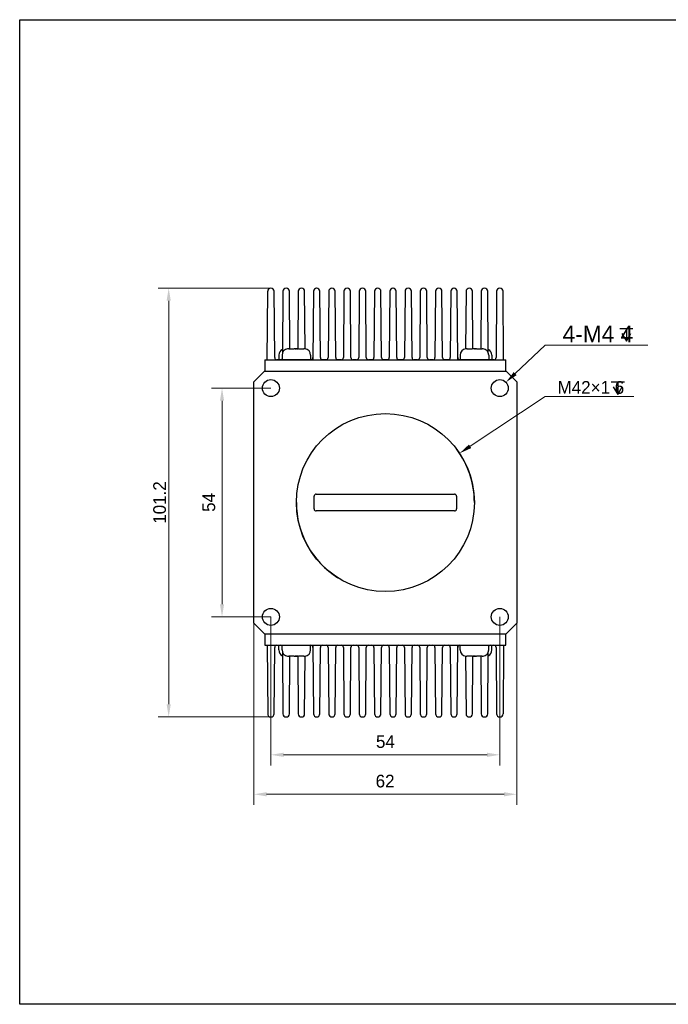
# Model space of a CAD drawing. Header units: millimetres. Extents: x -1427 to -1035, y 4277 to 4509.
# Tile 1 of 3: x -1427 to -1274, y 4277 to 4509. Entities that reach past the tile are written whole.
import ezdxf

# ---------------------------------------------------------------- set-up
doc = ezdxf.new("R2010")
doc.units = ezdxf.units.MM
doc.header["$LTSCALE"] = 0.3
doc.layers.add('00_COMPONENTS', color=7, linetype='Continuous')
doc.layers.add('51__DRAFT_DIMS', color=7, linetype='Continuous')
doc.styles.add('尺寸值（中）', font='兰亭黑 GBK.TTF', dxfattribs={"height": 4})
doc.styles.add('尺寸值（小）', font='兰亭黑 GBK.TTF', dxfattribs={"height": 3})
doc.dimstyles.new('1直线标注', dxfattribs={"dimtxt": 3, "dimasz": 3, "dimexe": 2.5, "dimexo": 0, "dimtad": 1, "dimdec": 1, "dimdsep": 46, "dimtxsty": '尺寸值（小）', "dimblk": '_FILLED', "dimcen": 0, "dimclrd": 8, "dimclre": 8, "dimclrt": 7, "dimadec": 0, "dimazin": 0, "dimtp": 0.001, "dimtm": 0.001, "dimtfac": 1, "dimtdec": 1, "dimtmove": 0, "dimatfit": 0, "dimldrblk": '_FILLED', "dimfxl": 1, "dimtolj": 1, "dimlwd": 15, "dimlwe": 15, "dimarcsym": 0})
doc.dimstyles.new('2大圆直径标注', dxfattribs={"dimtxt": 3, "dimasz": 3, "dimexe": 2.5, "dimexo": 0, "dimtad": 1, "dimtoh": 1, "dimdec": 3, "dimdsep": 46, "dimtxsty": '尺寸值（小）', "dimblk": '_FILLED', "dimcen": 0, "dimclrd": 8, "dimclre": 8, "dimclrt": 7, "dimadec": 0, "dimazin": 0, "dimtp": 0.001, "dimtm": 0.001, "dimtfac": 1, "dimtdec": 3, "dimtmove": 0, "dimatfit": 2, "dimldrblk": '_FILLED', "dimfxl": 1, "dimtolj": 1, "dimlwd": 15, "dimlwe": 15, "dimarcsym": 0})
doc.dimstyles.new('3小圆直径标注', dxfattribs={"dimtxt": 4, "dimasz": 3, "dimexe": 2.5, "dimexo": 0, "dimtad": 1, "dimtoh": 1, "dimdec": 3, "dimdsep": 46, "dimtxsty": '尺寸值（中）', "dimblk": '_FILLED', "dimcen": 0, "dimclrd": 8, "dimclre": 8, "dimclrt": 7, "dimadec": 0, "dimazin": 0, "dimtp": 0.001, "dimtm": 0.001, "dimtfac": 1, "dimtdec": 3, "dimtofl": 0, "dimtmove": 0, "dimatfit": 0, "dimldrblk": '_FILLED', "dimfxl": 1, "dimtolj": 1, "dimlwd": 15, "dimlwe": 15, "dimarcsym": 0})

# ---------------------------------------------------------------- blocks, each defined once
blk = doc.blocks.new('_FILLED')
at = {"color": 0, "linetype": 'ByBlock'}
blk.add_solid([(0, 0), (-1, 0.167), (-1, -0.167)], dxfattribs=at)
blk = doc.blocks.new('*D6247')
at = {"layer": '51__DRAFT_DIMS', "color": 8, "lineweight": 15}
for p, q in [((-1367.93, 4422.29), (-1381.96, 4422.29)), ((-1379.46, 4419.29), (-1379.46, 4371.29)), ((-1367.93, 4368.29), (-1381.96, 4368.29))]:
    blk.add_line(p, q, dxfattribs=at)
at = {"layer": 'Defpoints', "color": 0}
for p in [(-1367.93, 4422.29), (-1379.46, 4368.29), (-1367.93, 4368.29)]:
    blk.add_point(p, dxfattribs=at)
at = {"layer": '51__DRAFT_DIMS', "color": 8, "linetype": 'ByBlock', "lineweight": 15, "xscale": 3, "yscale": 3, "zscale": 3}
for p, rotation in [((-1379.46, 4422.29), 90), ((-1379.46, 4368.29), 270)]:
    blk.add_blockref('_FILLED', p, dxfattribs=dict(at, rotation=rotation))
at = {"layer": '51__DRAFT_DIMS', "color": 7, "insert": (-1384.08, 4395.31), "char_height": 3, "attachment_point": 2, "rotation": 90, "line_spacing_factor": 0.9, "style": '尺寸值（小）'}
blk.add_mtext('\\A1;54', dxfattribs=at)
blk = doc.blocks.new('*D6249')
at = {"layer": '51__DRAFT_DIMS', "color": 8, "lineweight": 15}
for p, q in [((-1367.93, 4368.29), (-1367.93, 4333.25)), ((-1313.93, 4368.29), (-1313.93, 4333.25)), ((-1364.93, 4335.75), (-1316.93, 4335.75))]:
    blk.add_line(p, q, dxfattribs=at)
at = {"layer": 'Defpoints', "color": 0}
for p in [(-1367.93, 4368.29), (-1313.93, 4368.29), (-1313.93, 4335.75)]:
    blk.add_point(p, dxfattribs=at)
at = {"layer": '51__DRAFT_DIMS', "color": 8, "linetype": 'ByBlock', "lineweight": 15, "xscale": 3, "yscale": 3, "zscale": 3, "rotation": 180}
blk.add_blockref('_FILLED', (-1367.93, 4335.75), dxfattribs=at)
at = {"layer": '51__DRAFT_DIMS', "color": 8, "linetype": 'ByBlock', "lineweight": 15, "xscale": 3, "yscale": 3, "zscale": 3}
blk.add_blockref('_FILLED', (-1313.93, 4335.75), dxfattribs=at)
at = {"layer": '51__DRAFT_DIMS', "color": 7, "insert": (-1340.91, 4340.38), "char_height": 3, "attachment_point": 2, "line_spacing_factor": 0.9, "style": '尺寸值（小）'}
blk.add_mtext('\\A1;54', dxfattribs=at)
blk = doc.blocks.new('*D6250')
at = {"layer": '51__DRAFT_DIMS', "color": 8, "lineweight": 15}
for p, q in [((-1371.93, 4368.91), (-1371.93, 4323.93)), ((-1309.93, 4368.91), (-1309.93, 4323.93)), ((-1368.93, 4326.43), (-1312.93, 4326.43))]:
    blk.add_line(p, q, dxfattribs=at)
at = {"layer": 'Defpoints', "color": 0}
for p in [(-1371.93, 4368.91), (-1309.93, 4368.91), (-1309.93, 4326.43)]:
    blk.add_point(p, dxfattribs=at)
at = {"layer": '51__DRAFT_DIMS', "color": 8, "linetype": 'ByBlock', "lineweight": 15, "xscale": 3, "yscale": 3, "zscale": 3, "rotation": 180}
blk.add_blockref('_FILLED', (-1371.93, 4326.43), dxfattribs=at)
at = {"layer": '51__DRAFT_DIMS', "color": 8, "linetype": 'ByBlock', "lineweight": 15, "xscale": 3, "yscale": 3, "zscale": 3}
blk.add_blockref('_FILLED', (-1309.93, 4326.43), dxfattribs=at)
at = {"layer": '51__DRAFT_DIMS', "color": 7, "insert": (-1340.99, 4331.05), "char_height": 3, "attachment_point": 2, "line_spacing_factor": 0.9, "style": '尺寸值（小）'}
blk.add_mtext('\\A1;62', dxfattribs=at)
blk = doc.blocks.new('*D6258')
at = {"color": 8, "lineweight": 15}
for p, q in [((-1367.92, 4445.89), (-1394.54, 4445.89)), ((-1392.04, 4442.89), (-1392.04, 4347.69)), ((-1367.93, 4344.69), (-1394.54, 4344.69))]:
    blk.add_line(p, q, dxfattribs=at)
at = {"layer": 'Defpoints', "color": 0}
for p in [(-1367.92, 4445.89), (-1392.04, 4344.69), (-1367.93, 4344.69)]:
    blk.add_point(p, dxfattribs=at)
at = {"color": 8, "linetype": 'ByBlock', "lineweight": 15, "xscale": 3, "yscale": 3, "zscale": 3}
for p, rotation in [((-1392.04, 4445.89), 90), ((-1392.04, 4344.69), 270)]:
    blk.add_blockref('_FILLED', p, dxfattribs=dict(at, rotation=rotation))
at = {"color": 7, "insert": (-1394.17, 4395.29), "char_height": 3, "attachment_point": 5, "rotation": 90, "style": '尺寸值（小）'}
blk.add_mtext('\\A1;101.2', dxfattribs=at)
blk = doc.blocks.new('*D6262')
at = {"color": 8, "lineweight": 15}
for p in [(-1310.3, 4425.73), (-1278.97, 4432.43)]:
    blk.add_line(p, (-1303.21, 4432.43), dxfattribs=at)
at = {"layer": 'Defpoints', "color": 0}
for p in [(-1312.48, 4423.66), (-1315.38, 4420.91)]:
    blk.add_point(p, dxfattribs=at)
at = {"color": 8, "linetype": 'ByBlock', "lineweight": 15, "xscale": 3, "yscale": 3, "zscale": 3, "rotation": 223.4262869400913}
blk.add_blockref('_FILLED', (-1312.48, 4423.66), dxfattribs=at)
at = {"color": 7, "insert": (-1290.78, 4435.06), "char_height": 4, "attachment_point": 5, "style": '尺寸值（中）'}
blk.add_mtext('\\A1;4-M4 4{}{{\\H0.7x;}{}}', dxfattribs=at)
blk = doc.blocks.new('*D6274')
at = {"color": 8, "lineweight": 15}
for p in [(-1320.93, 4408.56), (-1282.3, 4420.31)]:
    blk.add_line(p, (-1303.21, 4420.31), dxfattribs=at)
at = {"layer": 'Defpoints', "color": 0}
for p in [(-1323.43, 4406.9), (-1358.43, 4383.68)]:
    blk.add_point(p, dxfattribs=at)
at = {"color": 8, "linetype": 'ByBlock', "lineweight": 15, "xscale": 3, "yscale": 3, "zscale": 3, "rotation": 213.5610775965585}
blk.add_blockref('_FILLED', (-1323.43, 4406.9), dxfattribs=at)
at = {"color": 7, "insert": (-1292.44, 4422.44), "char_height": 3, "attachment_point": 5, "style": '尺寸值（小）'}
blk.add_mtext('\\A1;M42×1 6{}{{\\H0.7x;}{}}', dxfattribs=at)

msp = doc.modelspace()

# ---------------------------------------------------------------- linework, layer by layer
msp.add_line((-1369.3286, 4428.9882), (-1312.5286, 4428.9882))
msp.add_lwpolyline([(-1427.1925, 4509.2411), (-1034.8768, 4509.2411), (-1034.8768, 4276.8622), (-1427.1925, 4276.8622)], close=True)
for centre in [(-1367.9286, 4422.2882), (-1313.9286, 4422.2882), (-1367.9286, 4368.2882), (-1313.9286, 4368.2882)]:
    msp.add_circle(centre, 2)
at = {"layer": '00_COMPONENTS', "color": 7}
for p, q in [((-1367.9351, 4445.8882), (-1367.9221, 4445.8882)), ((-1364.322, 4445.888), (-1364.335, 4445.888)), ((-1360.722, 4445.888), (-1360.735, 4445.888)), ((-1357.1221, 4445.8882), (-1357.1351, 4445.8882)), ((-1353.5221, 4445.8882), (-1353.5351, 4445.8882)), ((-1349.9221, 4445.8882), (-1349.9351, 4445.8882)), ((-1346.3221, 4445.8882), (-1346.3351, 4445.8882)), ((-1342.7221, 4445.8882), (-1342.7351, 4445.8882)), ((-1339.1221, 4445.8882), (-1339.1351, 4445.8882)), ((-1335.5221, 4445.8882), (-1335.5351, 4445.8882)), ((-1331.9221, 4445.8882), (-1331.9351, 4445.8882)), ((-1328.3221, 4445.8882), (-1328.3351, 4445.8882)), ((-1324.7221, 4445.8882), (-1324.7351, 4445.8882)), ((-1321.122, 4445.888), (-1321.135, 4445.888)), ((-1317.522, 4445.888), (-1317.535, 4445.888)), ((-1313.9351, 4445.8882), (-1313.9221, 4445.8882)), ((-1368.8261, 4428.9882), (-1368.6851, 4445.1447)), ((-1367.0354, 4429.4838), (-1367.1721, 4445.1447)), ((-1365.085, 4445.1446), (-1365.212, 4430.5956)), ((-1363.4537, 4431.5881), (-1363.572, 4445.1446)), ((-1361.485, 4445.1446), (-1361.6034, 4431.5748)), ((-1359.8536, 4431.5745), (-1359.972, 4445.1446)), ((-1357.8851, 4445.1447), (-1358.0261, 4428.9882)), ((-1356.2354, 4429.4838), (-1356.3721, 4445.1447)), ((-1354.2851, 4445.1447), (-1354.4218, 4429.4838)), ((-1352.6354, 4429.4838), (-1352.7721, 4445.1447)), ((-1350.6851, 4445.1447), (-1350.8218, 4429.4838)), ((-1349.0354, 4429.4838), (-1349.1721, 4445.1447)), ((-1347.0851, 4445.1447), (-1347.2218, 4429.4838)), ((-1345.4354, 4429.4838), (-1345.5721, 4445.1447)), ((-1343.4851, 4445.1447), (-1343.6218, 4429.4838)), ((-1341.8354, 4429.4838), (-1341.9721, 4445.1447)), ((-1339.8851, 4445.1447), (-1340.0218, 4429.4838)), ((-1338.2354, 4429.4838), (-1338.3721, 4445.1447)), ((-1336.2851, 4445.1447), (-1336.4218, 4429.4838)), ((-1334.6354, 4429.4838), (-1334.7721, 4445.1447)), ((-1332.6851, 4445.1447), (-1332.8218, 4429.4838)), ((-1331.0354, 4429.4838), (-1331.1721, 4445.1447)), ((-1329.0851, 4445.1447), (-1329.2218, 4429.4838)), ((-1327.4354, 4429.4838), (-1327.5721, 4445.1447)), ((-1325.4851, 4445.1447), (-1325.6218, 4429.4838)), ((-1323.8311, 4428.9882), (-1323.9721, 4445.1447)), ((-1321.885, 4445.1446), (-1322.0034, 4431.5745)), ((-1320.2536, 4431.575), (-1320.372, 4445.1446)), ((-1318.285, 4445.1446), (-1318.4033, 4431.5881)), ((-1316.6451, 4430.5953), (-1316.772, 4445.1446)), ((-1314.6851, 4445.1447), (-1314.8218, 4429.4838)), ((-1313.0311, 4428.9882), (-1313.1721, 4445.1447)), ((-1363.9754, 4431.5701), (-1363.9768, 4431.5782)), ((-1363.7357, 4431.5881), (-1362.4286, 4431.5882)), ((-1363.6608, 4431.5881), (-1363.7357, 4431.5881)), ((-1362.4286, 4431.5701), (-1362.4286, 4431.5882)), ((-1362.1783, 4431.5877), (-1361.9748, 4431.5877)), ((-1361.7842, 4431.5877), (-1361.6032, 4431.5877)), ((-1361.4286, 4431.5882), (-1361.4286, 4431.5701)), ((-1361.4286, 4431.5882), (-1360.1215, 4431.5881)), ((-1359.8803, 4431.5782), (-1359.8817, 4431.5701)), ((-1321.9754, 4431.5701), (-1321.9768, 4431.5782)), ((-1321.7357, 4431.5881), (-1320.4286, 4431.5882)), ((-1321.6608, 4431.5881), (-1321.7357, 4431.5881)), ((-1320.4286, 4431.5701), (-1320.4286, 4431.5882)), ((-1319.9918, 4431.5877), (-1320.2537, 4431.5877)), ((-1319.8818, 4431.5877), (-1319.6783, 4431.5877)), ((-1319.4286, 4431.5882), (-1319.4286, 4431.5701)), ((-1319.4286, 4431.5882), (-1318.1215, 4431.5881)), ((-1317.8803, 4431.5782), (-1317.8817, 4431.5701)), ((-1366.0533, 4430.0877), (-1366.0533, 4428.9877)), ((-1365.3036, 4430.0881), (-1365.3036, 4428.9881)), ((-1358.5536, 4430.0881), (-1358.5536, 4428.9881)), ((-1323.3036, 4430.0881), (-1323.3036, 4428.9881)), ((-1316.5536, 4430.0881), (-1316.5536, 4428.9881)), ((-1315.8033, 4430.0877), (-1315.8033, 4428.9877)), ((-1369.3286, 4428.9882), (-1369.3286, 4426.2882)), ((-1358.0261, 4428.9882), (-1366.5355, 4428.9882)), ((-1354.9217, 4428.9882), (-1355.7355, 4428.9882)), ((-1351.3217, 4428.9882), (-1352.1355, 4428.9882)), ((-1347.7217, 4428.9882), (-1348.5355, 4428.9882)), ((-1344.1217, 4428.9882), (-1344.9355, 4428.9882)), ((-1340.5217, 4428.9882), (-1341.3355, 4428.9882)), ((-1336.9217, 4428.9882), (-1337.7355, 4428.9882)), ((-1333.3217, 4428.9882), (-1334.1355, 4428.9882)), ((-1329.7217, 4428.9882), (-1330.5355, 4428.9882)), ((-1326.1217, 4428.9882), (-1326.9355, 4428.9882)), ((-1315.3217, 4428.9882), (-1323.8311, 4428.9882)), ((-1312.5286, 4426.2882), (-1312.5286, 4428.9882)), ((-1369.4286, 4426.2882), (-1371.9286, 4423.7882)), ((-1369.4286, 4426.2882), (-1312.4286, 4426.2882)), ((-1309.9286, 4423.7882), (-1312.4286, 4426.2882)), ((-1371.9286, 4366.7882), (-1371.9286, 4423.7882)), ((-1309.9286, 4423.7882), (-1309.9286, 4366.7882)), ((-1357.7286, 4393.7882), (-1357.7286, 4396.7882)), ((-1357.2286, 4397.2882), (-1324.6286, 4397.2882)), ((-1324.1286, 4396.7882), (-1324.1286, 4393.7882)), ((-1324.6286, 4393.2882), (-1357.2286, 4393.2882)), ((-1371.9286, 4366.7882), (-1369.4286, 4364.2882)), ((-1312.4286, 4364.2882), (-1309.9286, 4366.7882)), ((-1369.4286, 4364.2882), (-1312.4286, 4364.2882)), ((-1369.3286, 4364.2882), (-1369.3286, 4361.5882)), ((-1312.5286, 4361.5882), (-1312.5286, 4364.2882)), ((-1369.3286, 4361.5882), (-1368.8322, 4361.5882)), ((-1368.8322, 4361.5882), (-1312.5286, 4361.5885)), ((-1368.8261, 4361.5882), (-1368.6851, 4345.4316)), ((-1367.1721, 4345.4316), (-1367.0354, 4361.0926)), ((-1366.5355, 4361.5882), (-1358.0261, 4361.5882)), ((-1366.0533, 4360.4877), (-1366.0533, 4361.5877)), ((-1365.3036, 4360.4881), (-1365.3036, 4361.5881)), ((-1365.212, 4359.9807), (-1365.085, 4345.4315)), ((-1358.5536, 4360.4881), (-1358.5536, 4361.5881)), ((-1358.0261, 4361.5882), (-1357.8851, 4345.4316)), ((-1356.3721, 4345.4316), (-1356.2354, 4361.0926)), ((-1355.7355, 4361.5882), (-1354.9217, 4361.5882)), ((-1354.4218, 4361.0926), (-1354.2851, 4345.4316)), ((-1352.7721, 4345.4316), (-1352.6354, 4361.0926)), ((-1352.1355, 4361.5882), (-1351.3217, 4361.5882)), ((-1350.8218, 4361.0926), (-1350.6851, 4345.4316)), ((-1349.1721, 4345.4316), (-1349.0354, 4361.0926)), ((-1348.5355, 4361.5882), (-1347.7217, 4361.5882)), ((-1347.2218, 4361.0926), (-1347.0851, 4345.4316)), ((-1345.5721, 4345.4316), (-1345.4354, 4361.0926)), ((-1344.9355, 4361.5882), (-1344.1217, 4361.5882)), ((-1343.6218, 4361.0926), (-1343.4851, 4345.4316)), ((-1341.9721, 4345.4316), (-1341.8354, 4361.0926)), ((-1341.3355, 4361.5882), (-1340.5217, 4361.5882)), ((-1340.0218, 4361.0926), (-1339.8851, 4345.4316)), ((-1338.3721, 4345.4316), (-1338.2354, 4361.0926)), ((-1337.7355, 4361.5882), (-1336.9217, 4361.5882)), ((-1336.4218, 4361.0926), (-1336.2851, 4345.4316)), ((-1334.7721, 4345.4316), (-1334.6354, 4361.0926)), ((-1334.1355, 4361.5882), (-1333.3217, 4361.5882)), ((-1332.8218, 4361.0926), (-1332.6851, 4345.4316)), ((-1331.1721, 4345.4316), (-1331.0354, 4361.0926)), ((-1330.5355, 4361.5882), (-1329.7217, 4361.5882)), ((-1329.2218, 4361.0926), (-1329.0851, 4345.4316)), ((-1327.5721, 4345.4316), (-1327.4354, 4361.0926)), ((-1326.9355, 4361.5882), (-1326.1217, 4361.5882)), ((-1325.6218, 4361.0926), (-1325.4851, 4345.4316)), ((-1323.9721, 4345.4316), (-1323.8311, 4361.5882)), ((-1323.8311, 4361.5882), (-1315.3217, 4361.5882)), ((-1323.3036, 4360.4881), (-1323.3036, 4361.5881)), ((-1316.772, 4345.4315), (-1316.6451, 4359.9809)), ((-1316.5536, 4360.4881), (-1316.5536, 4361.5881)), ((-1315.8033, 4360.4877), (-1315.8033, 4361.5877)), ((-1314.8218, 4361.0926), (-1314.6851, 4345.4316)), ((-1314.03, 4361.5882), (-1313.0255, 4361.5882)), ((-1313.0311, 4361.5882), (-1313.1721, 4345.4316)), ((-1313.0255, 4361.5882), (-1312.5286, 4361.5882)), ((-1363.9768, 4358.998), (-1363.9754, 4359.0062)), ((-1362.4286, 4358.9882), (-1363.7357, 4358.9881)), ((-1363.572, 4345.4315), (-1363.4537, 4358.9881)), ((-1362.4286, 4358.9882), (-1362.4286, 4359.0062)), ((-1361.6033, 4358.9877), (-1362.1783, 4358.9877)), ((-1361.6034, 4359.0014), (-1361.485, 4345.4315)), ((-1361.4286, 4359.0062), (-1361.4286, 4358.9882)), ((-1360.1215, 4358.9881), (-1361.4286, 4358.9882)), ((-1359.972, 4345.4315), (-1359.8536, 4359.0018)), ((-1359.8817, 4359.0062), (-1359.8803, 4358.998)), ((-1322.0034, 4359.0018), (-1321.885, 4345.4315)), ((-1321.9768, 4358.998), (-1321.9754, 4359.0062)), ((-1320.4286, 4358.9882), (-1321.7357, 4358.9881)), ((-1320.4286, 4358.9882), (-1320.4286, 4359.0062)), ((-1320.372, 4345.4315), (-1320.2536, 4359.0013)), ((-1319.6783, 4358.9877), (-1320.2536, 4358.9877)), ((-1319.4286, 4359.0062), (-1319.4286, 4358.9882)), ((-1318.1215, 4358.9881), (-1319.4286, 4358.9882)), ((-1318.4033, 4358.9881), (-1318.285, 4345.4315)), ((-1317.8817, 4359.0062), (-1317.8803, 4358.998)), ((-1367.9221, 4344.6882), (-1367.9351, 4344.6882)), ((-1364.335, 4344.688), (-1364.322, 4344.688)), ((-1360.735, 4344.688), (-1360.722, 4344.688)), ((-1357.1351, 4344.6882), (-1357.1221, 4344.6882)), ((-1353.5351, 4344.6882), (-1353.5221, 4344.6882)), ((-1349.9351, 4344.6882), (-1349.9221, 4344.6882)), ((-1346.3351, 4344.6882), (-1346.3221, 4344.6882)), ((-1342.7351, 4344.6882), (-1342.7221, 4344.6882)), ((-1339.1351, 4344.6882), (-1339.1221, 4344.6882)), ((-1335.5351, 4344.6882), (-1335.5221, 4344.6882)), ((-1331.9351, 4344.6882), (-1331.9221, 4344.6882)), ((-1328.3351, 4344.6882), (-1328.3221, 4344.6882)), ((-1324.7351, 4344.6882), (-1324.7221, 4344.6882)), ((-1321.135, 4344.688), (-1321.122, 4344.688)), ((-1317.535, 4344.688), (-1317.522, 4344.688)), ((-1313.9221, 4344.6882), (-1313.9351, 4344.6882))]:
    msp.add_line(p, q, dxfattribs=at)
at = {"layer": '00_COMPONENTS', "color": 4}
for p, q in [((-1365.3559, 4430.0877), (-1365.3036, 4430.0877)), ((-1314.0286, 4428.9882), (-1314.0312, 4428.9882)), ((-1367.8286, 4361.5882), (-1367.826, 4361.5882))]:
    msp.add_line(p, q, dxfattribs=at)
at = {"layer": '00_COMPONENTS', "color": 7}
msp.add_circle((-1340.9286, 4395.2882), 21, dxfattribs=at)
for centre, radius, start, end in [((-1367.9351, 4445.1382), 0.75, 89.999541, 179.500769), ((-1367.9221, 4445.1382), 0.75, 0.5, 90.000009), ((-1364.335, 4445.138), 0.75, 90, 179.5), ((-1364.322, 4445.138), 0.75, 0.5, 90), ((-1360.735, 4445.138), 0.75, 90, 179.5), ((-1360.722, 4445.138), 0.75, 0.5, 90), ((-1357.1351, 4445.1382), 0.75, 90, 179.5), ((-1357.1221, 4445.1382), 0.75, 0.5, 90), ((-1353.5351, 4445.1382), 0.75, 90, 179.5), ((-1353.5221, 4445.1382), 0.75, 0.5, 90), ((-1349.9351, 4445.1382), 0.75, 90, 179.5), ((-1349.9221, 4445.1382), 0.75, 0.5, 90), ((-1346.3351, 4445.1382), 0.75, 90, 179.5), ((-1346.3221, 4445.1382), 0.75, 0.5, 90), ((-1342.7351, 4445.1382), 0.75, 90, 179.5), ((-1342.7221, 4445.1382), 0.75, 0.5, 90), ((-1339.1351, 4445.1382), 0.75, 90, 179.5), ((-1339.1221, 4445.1382), 0.75, 0.5, 90), ((-1335.5351, 4445.1382), 0.75, 90, 179.5), ((-1335.5221, 4445.1382), 0.75, 0.5, 90), ((-1331.9351, 4445.1382), 0.75, 90, 179.5), ((-1331.9221, 4445.1382), 0.75, 0.5, 90), ((-1328.3351, 4445.1382), 0.75, 90, 179.5), ((-1328.3221, 4445.1382), 0.75, 0.5, 90), ((-1324.7351, 4445.1382), 0.75, 90, 179.5), ((-1324.7221, 4445.1382), 0.75, 0.5, 90), ((-1321.135, 4445.138), 0.75, 90, 179.5), ((-1321.122, 4445.138), 0.75, 0.5, 90), ((-1317.535, 4445.138), 0.75, 90, 179.5), ((-1317.522, 4445.138), 0.75, 0.5, 90), ((-1313.9351, 4445.1382), 0.75, 90.000009, 179.5), ((-1313.922, 4445.138), 0.75, 0.5, 90.000279), ((-1363.8036, 4430.0881), 1.5, 96.631707, 180), ((-1363.7368, 4429.9994), 1.5887, 92.867195, 98.638239), ((-1363.7357, 4429.9803), 1.6078, 89.998346, 92.870502), ((-1360.1211, 4429.9916), 1.5966, 81.376252, 90.011273), ((-1360.0536, 4430.0881), 1.5, 0, 83.368293), ((-1321.8036, 4430.0881), 1.5, 96.631707, 180), ((-1321.7368, 4429.9994), 1.5887, 92.867195, 98.638239), ((-1321.7357, 4429.9803), 1.6078, 89.998346, 92.870502), ((-1318.1211, 4429.9916), 1.5966, 81.376252, 90.011273), ((-1318.0536, 4430.0881), 1.5, 0, 83.368293), ((-1366.5355, 4429.4882), 0.5, 180.5, 270), ((-1364.5533, 4430.0877), 1.5, 115.791188, 180), ((-1365.7217, 4429.488), 0.5, 270.758999, 326.752386), ((-1358.5217, 4429.488), 0.5, 270.758999, 359.042343), ((-1355.7355, 4429.4882), 0.5, 180.5, 270), ((-1354.9217, 4429.4882), 0.5, 270, 359.5), ((-1352.1355, 4429.4882), 0.5, 180.5, 270), ((-1351.3217, 4429.4882), 0.5, 270, 359.5), ((-1348.5355, 4429.4882), 0.5, 180.5, 270), ((-1347.7217, 4429.4882), 0.5, 270, 359.5), ((-1344.9355, 4429.4882), 0.5, 180.5, 270), ((-1344.1217, 4429.4882), 0.5, 270, 359.5), ((-1341.3355, 4429.4882), 0.5, 180.5, 270), ((-1340.5217, 4429.4882), 0.5, 270, 359.5), ((-1337.7355, 4429.4882), 0.5, 180.5, 270), ((-1336.9217, 4429.4882), 0.5, 270, 359.5), ((-1334.1355, 4429.4882), 0.5, 180.5, 270), ((-1333.3217, 4429.4882), 0.5, 270, 359.5), ((-1330.5355, 4429.4882), 0.5, 180.5, 270), ((-1329.7217, 4429.4882), 0.5, 270, 359.5), ((-1326.9355, 4429.4882), 0.5, 180.5, 270), ((-1326.1217, 4429.4882), 0.5, 270, 359.5), ((-1323.3354, 4429.488), 0.5, 180.5, 269.241001), ((-1317.3033, 4430.0877), 1.5, 0, 64.223384), ((-1316.1354, 4429.488), 0.5, 213.229706, 269.241001), ((-1315.3217, 4429.4882), 0.5, 270, 359.5), ((-1357.2286, 4396.7882), 0.5, 90, 180), ((-1324.6286, 4396.7882), 0.5, 0, 90), ((-1357.2286, 4393.7882), 0.5, 180, 270), ((-1324.6286, 4393.7882), 0.5, 270, 0), ((-1366.5355, 4361.0882), 0.5, 90, 179.5), ((-1364.5533, 4360.4877), 1.5, 180, 244.204884), ((-1365.7217, 4361.088), 0.5, 33.247614, 90), ((-1363.8036, 4360.4881), 1.5, 180, 263.368293), ((-1360.0536, 4360.4881), 1.5, 276.631707, 0), ((-1358.5217, 4361.088), 0.5, 0.944413, 90), ((-1355.7355, 4361.0882), 0.5, 90, 179.5), ((-1354.9217, 4361.0882), 0.5, 0.5, 90), ((-1352.1355, 4361.0882), 0.5, 90, 179.5), ((-1351.3217, 4361.0882), 0.5, 0.5, 90), ((-1348.5355, 4361.0882), 0.5, 90, 179.5), ((-1347.7217, 4361.0882), 0.5, 0.5, 90), ((-1344.9355, 4361.0882), 0.5, 90, 179.5), ((-1344.1217, 4361.0882), 0.5, 0.5, 90), ((-1341.3355, 4361.0882), 0.5, 90, 179.5), ((-1340.5217, 4361.0882), 0.5, 0.5, 90), ((-1337.7355, 4361.0882), 0.5, 90, 179.5), ((-1336.9217, 4361.0882), 0.5, 0.5, 90), ((-1334.1355, 4361.0882), 0.5, 90, 179.5), ((-1333.3217, 4361.0882), 0.5, 0.5, 90), ((-1330.5355, 4361.0882), 0.5, 90, 179.5), ((-1329.7217, 4361.0882), 0.5, 0.5, 90), ((-1326.9355, 4361.0882), 0.5, 90, 179.5), ((-1326.1217, 4361.0882), 0.5, 0.5, 90), ((-1323.3354, 4361.088), 0.5, 90, 179.5), ((-1321.8036, 4360.4881), 1.5, 180, 263.368293), ((-1318.0536, 4360.4881), 1.5, 276.631707, 0), ((-1317.3033, 4360.4877), 1.5, 295.780544, 0), ((-1316.1354, 4361.088), 0.5, 90, 146.770294), ((-1315.3217, 4361.0882), 0.5, 0.5, 90), ((-1363.736, 4360.5847), 1.5966, 261.376252, 270.011273), ((-1360.1214, 4360.596), 1.6078, 269.998343, 272.875285), ((-1360.1204, 4360.5769), 1.5887, 272.871992, 278.638256), ((-1321.736, 4360.5847), 1.5966, 261.376252, 270.011273), ((-1318.1214, 4360.596), 1.6078, 269.998343, 272.875285), ((-1318.1204, 4360.5769), 1.5887, 272.871992, 278.638256), ((-1367.9351, 4345.4382), 0.75, 180.499527, 269.999721), ((-1367.9221, 4345.4382), 0.75, 269.999991, 359.5), ((-1364.335, 4345.438), 0.75, 180.5, 270), ((-1364.322, 4345.438), 0.75, 270, 359.5), ((-1360.735, 4345.438), 0.75, 180.5, 270), ((-1360.722, 4345.438), 0.75, 270, 359.5), ((-1357.1351, 4345.4382), 0.75, 180.5, 270), ((-1357.1221, 4345.4382), 0.75, 270, 359.5), ((-1353.5351, 4345.4382), 0.75, 180.5, 270), ((-1353.5221, 4345.4382), 0.75, 270, 359.5), ((-1349.9351, 4345.4382), 0.75, 180.5, 270), ((-1349.9221, 4345.4382), 0.75, 270, 359.5), ((-1346.3351, 4345.4382), 0.75, 180.5, 270), ((-1346.3221, 4345.4382), 0.75, 270, 359.5), ((-1342.7351, 4345.4382), 0.75, 180.5, 270), ((-1342.7221, 4345.4382), 0.75, 270, 359.5), ((-1339.1351, 4345.4382), 0.75, 180.5, 270), ((-1339.1221, 4345.4382), 0.75, 270, 359.5), ((-1335.5351, 4345.4382), 0.75, 180.5, 270), ((-1335.5221, 4345.4382), 0.75, 270, 359.5), ((-1331.9351, 4345.4382), 0.75, 180.5, 270), ((-1331.9221, 4345.4382), 0.75, 270, 359.5), ((-1328.3351, 4345.4382), 0.75, 180.5, 270), ((-1328.3221, 4345.4382), 0.75, 270, 359.5), ((-1324.7351, 4345.4382), 0.75, 180.5, 270), ((-1324.7221, 4345.4382), 0.75, 270, 359.5), ((-1321.135, 4345.438), 0.75, 180.5, 270), ((-1321.122, 4345.438), 0.75, 270, 359.5), ((-1317.535, 4345.438), 0.75, 180.5, 270), ((-1317.522, 4345.438), 0.75, 270, 359.5), ((-1313.9351, 4345.4382), 0.75, 180.5, 269.999991), ((-1313.922, 4345.438), 0.75, 270.000459, 359.5)]:
    msp.add_arc(centre, radius, start, end, dxfattribs=at)
for points in [[(-1361.9286, 4431.5781), (-1362.0952, 4431.5781), (-1362.262, 4431.5761), (-1362.4286, 4431.5701)], [(-1361.4286, 4431.5701), (-1361.5951, 4431.5761), (-1361.7619, 4431.5781), (-1361.9286, 4431.5781)], [(-1319.9286, 4431.5781), (-1320.0952, 4431.5781), (-1320.262, 4431.5761), (-1320.4286, 4431.5701)], [(-1319.4286, 4431.5701), (-1319.5951, 4431.5761), (-1319.7619, 4431.5781), (-1319.9286, 4431.5781)], [(-1362.4286, 4359.0062), (-1362.262, 4359.0002), (-1362.0952, 4358.9982), (-1361.9286, 4358.9982)], [(-1361.9286, 4358.9982), (-1361.7619, 4358.9982), (-1361.5951, 4359.0002), (-1361.4286, 4359.0062)], [(-1320.4286, 4359.0062), (-1320.262, 4359.0002), (-1320.0952, 4358.9982), (-1319.9286, 4358.9982)], [(-1319.9286, 4358.9982), (-1319.7619, 4358.9982), (-1319.5951, 4359.0002), (-1319.4286, 4359.0062)]]:
    msp.add_open_spline(points, degree=3, dxfattribs=at)
at = {"layer": '51__DRAFT_DIMS', "color": 0}
for p, q in [((-1285.6242, 4436.391), (-1282.5042, 4436.391)), ((-1284.0642, 4436.391), (-1284.0642, 4433.3911)), ((-1287.6657, 4423.7803), (-1284.5457, 4423.7803)), ((-1286.1057, 4423.7803), (-1286.1057, 4420.7804))]:
    msp.add_line(p, q, dxfattribs=at)
for points in [[(-1285.1442, 4435.191), (-1284.0642, 4433.3911), (-1282.9842, 4435.191)], [(-1287.1857, 4422.5803), (-1286.1057, 4420.7804), (-1285.0257, 4422.5803)]]:
    msp.add_lwpolyline(points, dxfattribs=at)
at = {"layer": '51__DRAFT_DIMS', "color": 4}
msp.add_arc((-1340.9286, 4395.2882), 21, 0, 36.983846, dxfattribs=at)
at = {"layer": '51__DRAFT_DIMS', "color": 7}
msp.add_arc((-1340.9286, 4395.2882), 21, 180, 237.84338, dxfattribs=at)

# ---------------------------------------------------------------- dimensions: what is measured, and where the dimension line sits
dim = msp.add_linear_dim(base=(-1392.0405, 4344.6882), p1=(-1367.9221, 4445.8882), p2=(-1367.9286, 4344.6882), angle=90, dimstyle='1直线标注')
dim.commit()
dim.dimension.update_dxf_attribs({"geometry": '*D6258', "text_midpoint": (-1392.0405, 4395.2932), "dimtype": 160})
for p1, p2, text, dimstyle, override, picture, middle in [((-1315.3811, 4420.9133), (-1312.4761, 4423.663), '4-M4 4{}{{\\H0.7x;}{}}', '3小圆直径标注', {"dimtxt": 3, "dimpost": '<>'}, '*D6262', (-1290.7787, 4432.4306)), ((-1358.4278, 4383.6788), (-1323.4294, 4406.8975), 'M42×1 6{}{{\\H0.7x;}{}}', '2大圆直径标注', {"dimtoh": 7, "dimdec": 2, "dimlfac": 1, "dimpost": '<>', "dimtix": 0, "dimtofl": 0, "dimtmove": 0, "dimatfit": 0}, '*D6274', (-1292.441, 4420.3106))]:
    dim = msp.add_diameter_dim_2p(p1=p1, p2=p2, text=text, dimstyle=dimstyle, override=override)
    dim.commit()
    dim.dimension.update_dxf_attribs({"geometry": picture, "text_midpoint": middle, "dimtype": 163})
at = {"layer": '51__DRAFT_DIMS', "color": 4}
dim = msp.add_linear_dim(base=(-1379.4579, 4368.2882), p1=(-1367.9286, 4422.2882), p2=(-1367.9286, 4368.2882), angle=270, dimstyle='1直线标注', dxfattribs=at)
dim.commit()
dim.dimension.update_dxf_attribs({"geometry": '*D6247', "text_midpoint": (-1379.4579, 4395.3087), "dimtype": 160})
for base, p1, p2, picture, middle in [((-1309.9286, 4326.4256), (-1371.9286, 4368.9095), (-1309.9286, 4368.9095), '*D6250', (-1340.9901, 4326.4256)), ((-1313.9286, 4335.7544), (-1367.9286, 4368.2882), (-1313.9286, 4368.2882), '*D6249', (-1340.9081, 4335.7544))]:
    dim = msp.add_linear_dim(base=base, p1=p1, p2=p2, dimstyle='1直线标注', dxfattribs=at)
    dim.commit()
    dim.dimension.update_dxf_attribs({"geometry": picture, "text_midpoint": middle, "dimtype": 160})

doc.saveas('drawing.dxf')
